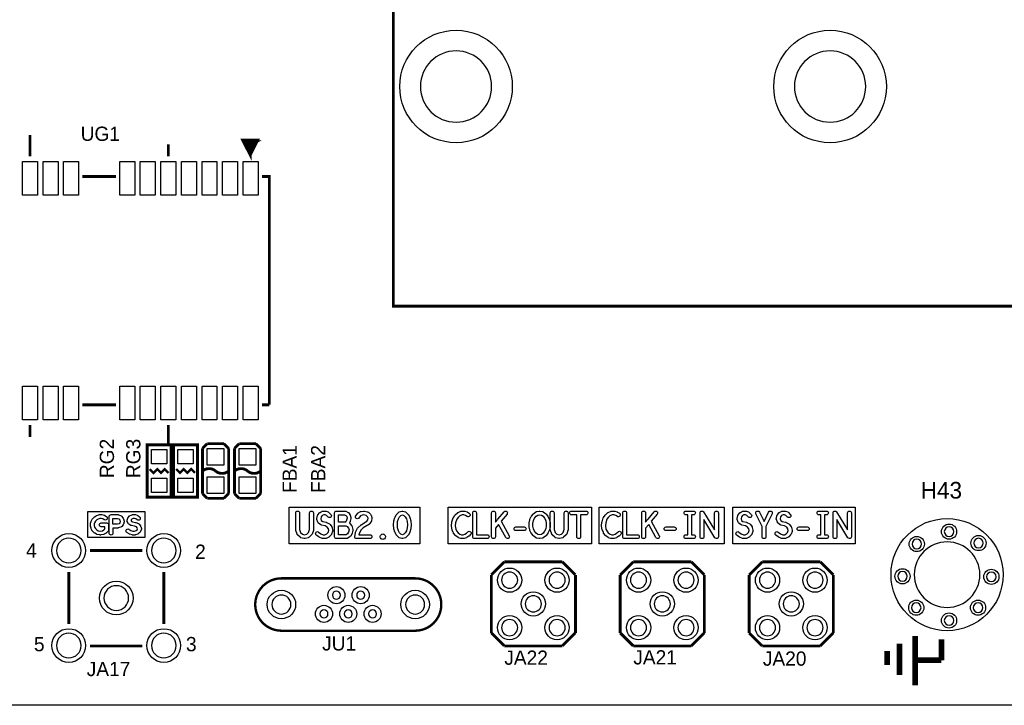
# Model space of a CAD drawing. Extents: x 0 to 260, y 0 to 180.
# Tile 5 of 28: x 71 to 124, y 0 to 37. Entities that reach past the tile are written whole.
import ezdxf

# ---------------------------------------------------------------- set-up
doc = ezdxf.new("R2010")
doc.units = 0
for name, color, linetype in [('BG_DRILLHOLE', 193, 'CONTINUOUS'), ('BG_OUTLINE', 253, 'CONTINUOUS'), ('BG_SILKSCREEN_TOP', 6, 'CONTINUOUS'), ('PG_SILKSCREEN_TOP', 254, 'CONTINUOUS'), ('PIN_TOP', 96, 'CONTINUOUS'), ('RD_SILKSCREEN_TOP', 85, 'CONTINUOUS')]:
    doc.layers.add(name, color=color, linetype=linetype)

msp = doc.modelspace()

# ---------------------------------------------------------------- linework, layer by layer
at = {"layer": 'BG_DRILLHOLE'}
for points in [[(96.552004, 33.082992, 1), (92.742004, 33.082992, 1)], [(116.551964, 33.082992, 1), (112.741964, 33.082992, 1)], [(121.26468, 9.2837, 1), (120.75668, 9.2837, 1)], [(74.5998, 8.27532, 1), (73.279, 8.27532, 1)], [(79.6798, 8.27532, 1), (78.359, 8.27532, 1)], [(119.53748, 8.6233, 1), (119.02948, 8.6233, 1)], [(122.6566, 6.985, 1), (119.1514, 6.985, 1)], [(122.83948, 8.6741, 1), (122.33148, 8.6741, 1)], [(97.942654, 6.692138, 1), (97.079054, 6.692138, 1)], [(100.4824, 6.692138, 1), (99.6188, 6.692138, 1)], [(104.838754, 6.692138, 1), (103.975154, 6.692138, 1)], [(107.3785, 6.692138, 1), (106.5149, 6.692138, 1)], [(111.734854, 6.692138, 1), (110.871254, 6.692138, 1)], [(114.2746, 6.692138, 1), (113.411, 6.692138, 1)], [(118.77548, 6.8961, 1), (118.26748, 6.8961, 1)], [(123.52528, 6.8707, 1), (123.01728, 6.8707, 1)], [(77.1398, 5.73532, 1), (75.819, 5.73532, 1)], [(85.817456, 5.387848, 1), (84.801456, 5.387848, 1)], [(88.465406, 5.887974, 1), (88.033606, 5.887974, 1)], [(89.765378, 5.887974, 1), (89.333578, 5.887974, 1)], [(92.967556, 5.387848, 1), (91.951556, 5.387848, 1)], [(99.2124, 5.422138, 1), (98.3488, 5.422138, 1)], [(106.1085, 5.422138, 1), (105.2449, 5.422138, 1)], [(113.0046, 5.422138, 1), (112.141, 5.422138, 1)], [(119.51208, 5.2197, 1), (119.00408, 5.2197, 1)], [(122.81408, 5.2197, 1), (122.30608, 5.2197, 1)], [(87.800434, 4.887722, 1), (87.368634, 4.887722, 1)], [(89.100406, 4.887722, 1), (88.668606, 4.887722, 1)], [(90.400378, 4.887722, 1), (89.968578, 4.887722, 1)], [(121.26468, 4.5339, 1), (120.75668, 4.5339, 1)], [(97.942654, 4.152138, 1), (97.079054, 4.152138, 1)], [(100.4824, 4.152138, 1), (99.6188, 4.152138, 1)], [(104.838754, 4.152138, 1), (103.975154, 4.152138, 1)], [(107.3785, 4.152138, 1), (106.5149, 4.152138, 1)], [(111.734854, 4.152138, 1), (110.871254, 4.152138, 1)], [(114.2746, 4.152138, 1), (113.411, 4.152138, 1)], [(74.5998, 3.19532, 1), (73.279, 3.19532, 1)], [(79.6798, 3.19532, 1), (78.359, 3.19532, 1)]]:
    msp.add_lwpolyline(points, format="xyb", close=True, dxfattribs=at)
at = {"layer": 'BG_OUTLINE'}
msp.add_lwpolyline([(0, 180.34), (254, 180.34), (254, 0), (0, 0)], close=True, dxfattribs=at)
at = {"layer": 'BG_SILKSCREEN_TOP'}
for points in [[(85.725, 10.59434), (92.71, 10.59434), (92.71, 8.636), (85.725, 8.636)], [(94.2213, 10.59434), (101.88194, 10.59434), (101.88194, 8.636), (94.2213, 8.636)], [(102.2985, 10.59434), (108.97616, 10.59434), (108.97616, 8.636), (102.2985, 8.636)], [(109.44098, 10.59434), (115.99164, 10.59434), (115.99164, 8.636), (109.44098, 8.636)], [(74.9554, 10.3632), (78.0034, 10.3632), (78.0034, 8.9662), (74.9554, 8.9662)], [(88.353138, 10.183876), (88.683084, 10.183876), (88.760808, 10.14222), (88.80221, 10.090658), (88.824054, 10.008616), (88.7984, 9.89584), (88.760808, 9.817608), (88.73617, 9.794494), (88.353138, 9.794494)], [(91.700096, 10.153904), (91.78036, 10.17905), (91.860624, 10.153904), (91.934284, 10.077196), (91.990672, 9.971532), (92.03563, 9.821672), (92.05087, 9.650476), (92.03563, 9.47928), (91.990672, 9.32942), (91.934284, 9.223756), (91.860624, 9.147048), (91.78036, 9.121902), (91.700096, 9.147048), (91.626436, 9.223756), (91.570048, 9.32942), (91.52509, 9.47928), (91.50985, 9.650476), (91.52509, 9.821672), (91.570048, 9.971532), (91.626436, 10.077196)], [(99.019868, 10.16762), (99.11588, 10.182606), (99.211892, 10.16762), (99.299268, 10.105136), (99.384358, 9.998964), (99.442016, 9.87298), (99.47148, 9.725152), (99.47148, 9.5758), (99.442016, 9.427972), (99.384358, 9.301988), (99.299268, 9.195816), (99.211892, 9.133332), (99.11588, 9.118346), (99.019868, 9.133332), (98.932492, 9.195816), (98.847402, 9.301988), (98.789744, 9.427972), (98.76028, 9.5758), (98.76028, 9.725152), (98.789744, 9.87298), (98.847402, 9.998964), (98.932492, 10.105136)], [(76.302362, 9.993376), (76.538074, 9.993376), (76.614782, 9.964674), (76.67117, 9.898888), (76.68895, 9.828276), (76.670916, 9.756902), (76.630276, 9.708134), (76.539852, 9.677908), (76.302362, 9.677908)], [(88.353138, 9.591294), (88.758776, 9.591294), (88.833706, 9.564624), (88.90254, 9.478264), (88.926162, 9.375394), (88.900508, 9.262872), (88.850216, 9.168892), (88.777826, 9.117076), (88.353138, 9.117076)]]:
    msp.add_lwpolyline(points, close=True, dxfattribs=at)
for points in [[(75.54722, 10.190226, -0.089566), (75.58278, 10.196576), (75.686412, 10.196576, -0.061321), (75.71105, 10.193528), (75.829668, 10.16381, -0.085973), (75.861418, 10.14984), (75.950318, 10.090658, -0.250497), (75.99553, 10.006076, -0.414214), (75.89393, 9.904476, -0.147613), (75.837542, 9.921494), (75.763374, 9.971024), (75.673966, 9.993376), (75.601068, 9.993376), (75.510644, 9.959594), (75.440032, 9.91235), (75.367896, 9.840214), (75.320398, 9.756902), (75.299062, 9.693148), (75.299062, 9.618472), (75.32243, 9.525762), (75.367896, 9.446006), (75.437492, 9.37641), (75.515216, 9.33196), (75.62723, 9.309608), (75.739244, 9.33196), (75.816968, 9.37641), (75.866498, 9.42594), (75.866498, 9.548876), (75.67168, 9.548876, -1), (75.67168, 9.752076), (75.968098, 9.752076, -0.414214), (76.069698, 9.650476), (76.069698, 9.383776, -0.198564), (76.03998, 9.311894), (75.95108, 9.222994, -0.067145), (75.92949, 9.206484), (75.825604, 9.147302, -0.079775), (75.795378, 9.136126), (75.647296, 9.106408, -0.049758), (75.62723, 9.104376, -0.049758), (75.607164, 9.106408), (75.459082, 9.136126, -0.079775), (75.428856, 9.147302), (75.32497, 9.206484, -0.067145), (75.30338, 9.222994), (75.21448, 9.311894, -0.066812), (75.198224, 9.333484), (75.139042, 9.437116, -0.068478), (75.128628, 9.46277), (75.09891, 9.581388, -0.061321), (75.095862, 9.606026), (75.095862, 9.709658, -0.08101), (75.101196, 9.741916), (75.130914, 9.830816, -0.04853), (75.138788, 9.84885), (75.19797, 9.952736, -0.067145), (75.21448, 9.974326), (75.30338, 10.063226, -0.049398), (75.318874, 10.075926), (75.407774, 10.135108, -0.05775), (75.428602, 10.145776)], [(76.099162, 10.094976, -0.414214), (76.200762, 10.196576), (76.556362, 10.196576, -0.089566), (76.591922, 10.190226), (76.71054, 10.145776, -0.127182), (76.752196, 10.116566), (76.841096, 10.012934, -0.116157), (76.862432, 9.971532), (76.89215, 9.852914, -0.061321), (76.895198, 9.828276, -0.061321), (76.89215, 9.803638), (76.862432, 9.68502, -0.112982), (76.841858, 9.644634), (76.76769, 9.555734, -0.139538), (76.721716, 9.524492), (76.588366, 9.480042, -0.080414), (76.556362, 9.474708), (76.302362, 9.474708), (76.302362, 9.205976, -1), (76.099162, 9.205976)], [(77.326998, 10.188448, -0.101737), (77.36713, 10.196576), (77.470762, 10.196576, -0.069688), (77.498702, 10.192766), (77.602588, 10.163048, -0.104204), (77.639672, 10.14349), (77.728572, 10.069576, -0.222222), (77.765148, 9.991344, -0.414214), (77.663548, 9.889744, -0.175123), (77.598524, 9.913112), (77.526134, 9.973564), (77.456538, 9.993376), (77.387958, 9.993376), (77.32141, 9.964928), (77.279754, 9.923018), (77.267308, 9.879584), (77.284072, 9.840468), (77.342492, 9.80694), (77.502258, 9.780524, -0.064317), (77.52715, 9.772904), (77.6605, 9.713468, -0.114847), (77.69733, 9.685782), (77.771244, 9.596882, -0.104204), (77.790802, 9.559798), (77.82052, 9.456166, -0.069688), (77.82433, 9.428226, -0.101737), (77.816202, 9.388094), (77.771752, 9.284462, -0.118094), (77.743304, 9.246616), (77.654404, 9.172448, -0.08464), (77.62494, 9.155176), (77.506322, 9.110726, -0.089566), (77.470762, 9.104376), (77.352398, 9.104376, -0.080414), (77.320394, 9.10971), (77.187044, 9.15416, -0.059528), (77.1652, 9.16432), (77.046582, 9.238488, -0.258725), (76.99883, 9.324594, -0.414214), (77.10043, 9.426194, -0.141007), (77.154278, 9.4107), (77.262736, 9.342882), (77.368908, 9.307576), (77.452474, 9.307576), (77.537564, 9.33958), (77.59446, 9.387078), (77.615034, 9.435084), (77.601318, 9.483344), (77.556106, 9.5377), (77.456284, 9.58215), (77.291438, 9.609328, -0.089652), (77.257402, 9.62152), (77.153516, 9.680956, -0.162583), (77.11059, 9.728962), (77.06614, 9.832594, -0.101737), (77.058012, 9.872726, -0.069688), (77.061822, 9.900666), (77.09154, 10.004298, -0.127493), (77.117448, 10.04824), (77.191616, 10.122408, -0.095278), (77.223366, 10.143998)], [(86.818978, 9.39292), (86.818978, 10.285476, -1), (87.022178, 10.285476), (87.022178, 9.375394, -0.085586), (87.016336, 9.341358), (86.948518, 9.150858, -0.119511), (86.922356, 9.110726), (86.786974, 8.983726, -0.127867), (86.742016, 8.959342), (86.572598, 8.916924, -0.061321), (86.54796, 8.913876, -0.061321), (86.523322, 8.916924), (86.353904, 8.959342, -0.127867), (86.308946, 8.983726), (86.173564, 9.110726, -0.119511), (86.147402, 9.150858), (86.079584, 9.341358, -0.085586), (86.073742, 9.375394), (86.073742, 10.285476, -1), (86.276942, 10.285476), (86.276942, 9.39292), (86.330536, 9.242044), (86.428834, 9.150096), (86.54796, 9.120124), (86.667086, 9.150096), (86.765384, 9.242044)], [(87.495634, 10.375138, -0.123516), (87.54364, 10.387076), (87.662258, 10.387076, -0.086179), (87.696548, 10.381234), (87.814912, 10.338816, -0.115766), (87.853774, 10.313416), (87.955374, 10.207752, -0.193858), (87.983822, 10.137394, -0.414214), (87.882222, 10.035794, -0.204602), (87.80907, 10.067036), (87.72398, 10.155428), (87.644478, 10.183876), (87.56904, 10.183876), (87.491316, 10.14222), (87.43442, 10.070846), (87.412068, 9.973564), (87.443056, 9.883648), (87.517478, 9.830054), (87.699596, 9.792462, -0.076591), (87.728552, 9.78154), (87.880952, 9.696704, -0.118872), (87.916004, 9.664446), (88.00084, 9.537446, -0.091171), (88.015318, 9.503664), (88.0491, 9.355582, -0.056004), (88.05164, 9.332976, -0.083001), (88.046052, 9.299956), (87.995252, 9.151874, -0.108666), (87.972646, 9.114536), (87.871046, 9.008618, -0.092157), (87.84082, 8.987028), (87.705438, 8.923528, -0.110402), (87.662258, 8.913876), (87.526622, 8.913876, -0.099165), (87.487506, 8.92175), (87.335106, 8.98525, -0.066999), (87.311738, 8.998966), (87.176356, 9.104884, -0.23136), (87.13724, 9.184894, -0.414214), (87.23884, 9.286494, -0.16729), (87.301324, 9.264904), (87.426038, 9.167368), (87.546942, 9.117076), (87.639652, 9.117076), (87.737442, 9.16305), (87.81034, 9.238996), (87.84463, 9.338564), (87.821262, 9.440164), (87.760556, 9.531096), (87.643208, 9.596628), (87.455248, 9.63549, -0.104948), (87.41664, 9.652508), (87.298276, 9.737344, -0.155602), (87.261446, 9.786874), (87.210646, 9.934956, -0.083001), (87.205058, 9.967976, -0.056004), (87.207598, 9.990582), (87.24138, 10.138664, -0.112905), (87.260938, 10.179558), (87.34552, 10.285476, -0.101707), (87.377016, 10.311638)], [(88.149938, 10.285476, -0.414214), (88.251538, 10.387076), (88.708738, 10.387076, -0.123816), (88.756744, 10.374884), (88.875108, 10.311384, -0.100943), (88.90635, 10.285476), (88.974168, 10.200894, -0.104227), (88.993218, 10.163556), (89.027, 10.036556, -0.065123), (89.030302, 10.010394, -0.056004), (89.027762, 9.987788), (88.99398, 9.839452, -0.055697), (88.986614, 9.818116), (88.947752, 9.737344, -0.08744), (88.974168, 9.713976), (89.075768, 9.586976, -0.113262), (89.09558, 9.546082), (89.129362, 9.398, -0.056004), (89.131902, 9.375394, -0.056004), (89.129362, 9.352788), (89.09558, 9.204452, -0.066348), (89.086182, 9.179306), (89.018364, 9.052306, -0.115358), (88.987884, 9.017508), (88.86952, 8.932926, -0.156978), (88.810338, 8.913876), (88.251538, 8.913876, -0.414214), (88.149938, 9.015476)], [(89.570052, 10.364724), (89.705434, 10.385806, -0.038943), (89.721182, 10.387076, -0.061321), (89.74582, 10.384028), (89.915238, 10.34161, -0.121114), (89.958164, 10.319004), (90.076782, 10.21334, -0.146992), (90.107516, 10.163556), (90.141298, 10.036556, -0.065123), (90.1446, 10.010394, -0.033277), (90.143584, 9.996932), (90.126566, 9.869932, -0.109105), (90.11158, 9.828784), (90.044016, 9.722866, -0.111451), (90.012266, 9.69137), (89.682574, 9.485376), (89.551002, 9.35736), (89.463118, 9.17448), (89.452958, 9.117076), (90.043, 9.117076, -1), (90.043, 8.913876), (89.3318, 8.913876, -0.414214), (89.2302, 9.015476, -0.043986), (89.231724, 9.033256), (89.265506, 9.223756, -0.067883), (89.273888, 9.249918), (89.375488, 9.4615, -0.088411), (89.396316, 9.490456), (89.548716, 9.638792, -0.053151), (89.565734, 9.652), (89.885012, 9.85139), (89.928192, 9.919208), (89.939622, 10.00379), (89.918794, 10.081768), (89.841578, 10.150602), (89.716356, 10.181844), (89.618566, 10.166604), (89.533476, 10.121138), (89.44483, 10.010394, -0.227899), (89.365582, 9.972294, -0.414214), (89.263982, 10.073894, -0.170862), (89.286334, 10.137394), (89.387934, 10.264394, -0.101271), (89.419176, 10.290556), (89.537794, 10.354056, -0.08417)], [(91.614498, 10.340086), (91.74988, 10.382504, -0.076242), (91.78036, 10.387076, -0.076242), (91.81084, 10.382504), (91.946222, 10.340086, -0.125782), (91.988894, 10.313416), (92.090494, 10.207752, -0.069238), (92.107004, 10.185146), (92.174822, 10.058146, -0.049455), (92.182442, 10.039604), (92.233242, 9.870186, -0.050405), (92.237052, 9.85012), (92.25407, 9.65962, -0.022558), (92.254578, 9.650476, -0.022558), (92.25407, 9.641332), (92.237052, 9.450832, -0.050405), (92.233242, 9.430766), (92.182442, 9.261348, -0.049455), (92.174822, 9.242806), (92.107004, 9.115806, -0.069238), (92.090494, 9.0932), (91.988894, 8.987536, -0.125782), (91.946222, 8.960866), (91.81084, 8.918448, -0.076242), (91.78036, 8.913876, -0.076242), (91.74988, 8.918448), (91.614498, 8.960866, -0.125782), (91.571826, 8.987536), (91.470226, 9.0932, -0.069238), (91.453716, 9.115806), (91.385898, 9.242806, -0.049455), (91.378278, 9.261348), (91.327478, 9.430766, -0.050405), (91.323668, 9.450832), (91.30665, 9.641332, -0.022558), (91.306142, 9.650476, -0.022558), (91.30665, 9.65962), (91.323668, 9.85012, -0.050405), (91.327478, 9.870186), (91.378278, 10.039604, -0.049455), (91.385898, 10.058146), (91.453716, 10.185146, -0.069238), (91.470226, 10.207752), (91.571826, 10.313416, -0.125782)], [(94.907862, 10.379202, -0.099165), (94.946978, 10.387076), (95.08236, 10.387076, -0.086179), (95.11665, 10.381234), (95.235268, 10.338816, -0.053805), (95.254826, 10.329164), (95.356426, 10.265664, -0.258725), (95.404178, 10.179558, -0.414214), (95.302578, 10.077958, -0.141007), (95.24873, 10.093452), (95.156528, 10.15111), (95.064834, 10.183876), (94.967298, 10.183876), (94.849442, 10.134854), (94.75343, 10.049002), (94.683834, 9.944608), (94.623636, 9.757156), (94.608904, 9.591548), (94.638876, 9.42467), (94.680024, 9.321292), (94.76359, 9.216898), (94.85884, 9.148826), (94.947486, 9.117076), (95.030798, 9.117076), (95.122492, 9.149842), (95.205042, 9.201404), (95.28175, 9.277858, -0.198453), (95.353378, 9.307576, -0.414214), (95.454978, 9.205976, -0.199373), (95.425006, 9.134094), (95.34017, 9.049512, -0.056235), (95.32239, 9.035288), (95.22079, 8.971788, -0.053805), (95.201232, 8.962136), (95.082868, 8.919718, -0.086179), (95.048578, 8.913876), (94.92996, 8.913876, -0.086179), (94.89567, 8.919718), (94.777052, 8.962136, -0.069646), (94.75216, 8.975344), (94.633796, 9.059926, -0.068418), (94.61373, 9.078976), (94.51213, 9.205976, -0.073526), (94.497144, 9.23163), (94.446344, 9.35863, -0.051564), (94.440502, 9.378696), (94.406466, 9.569196, -0.043986), (94.404942, 9.586976, -0.022558), (94.40545, 9.59612), (94.422468, 9.78662, -0.05497), (94.426786, 9.808464), (94.494604, 10.020046, -0.069648), (94.506796, 10.045446), (94.591378, 10.172446, -0.063607), (94.608396, 10.19175), (94.727014, 10.297668, -0.083507), (94.755462, 10.315702)], [(95.536258, 9.015476), (95.536258, 10.285476, -1), (95.739458, 10.285476), (95.739458, 9.117076), (96.315022, 9.117076, -1), (96.315022, 8.913876), (95.637858, 8.913876, -0.414214)], [(96.886014, 9.94918), (97.215452, 10.349992, -0.224355), (97.293938, 10.387076, -0.414214), (97.395538, 10.285476, -0.173727), (97.372424, 10.22096), (97.063052, 9.844786), (97.484946, 9.063736, -0.124362), (97.497138, 9.015476, -0.414214), (97.395538, 8.913876, -0.275633), (97.30613, 8.967216), (96.92386, 9.675114), (96.751902, 9.466072), (96.751902, 9.015476, -1), (96.548702, 9.015476), (96.548702, 10.285476, -1), (96.751902, 10.285476), (96.751902, 9.786112), (96.842834, 9.896602, -0.172396)], [(98.96475, 10.364724), (99.100132, 10.385806, -0.038943), (99.11588, 10.387076, -0.038943), (99.131628, 10.385806), (99.26701, 10.364724, -0.117093), (99.310444, 10.346944), (99.429062, 10.262108, -0.068418), (99.449128, 10.243058), (99.550728, 10.116058, -0.061431), (99.563936, 10.094976), (99.631754, 9.946894, -0.058502), (99.638866, 9.924288), (99.672648, 9.75487, -0.049144), (99.67468, 9.735058), (99.67468, 9.565894, -0.049144), (99.672648, 9.546082), (99.638866, 9.376664, -0.058502), (99.631754, 9.354058), (99.563936, 9.205976, -0.061431), (99.550728, 9.184894), (99.449128, 9.057894, -0.068418), (99.429062, 9.038844), (99.310444, 8.954008, -0.117093), (99.26701, 8.936228), (99.131628, 8.915146, -0.038943), (99.11588, 8.913876, -0.038943), (99.100132, 8.915146), (98.96475, 8.936228, -0.117093), (98.921316, 8.954008), (98.802698, 9.038844, -0.068418), (98.782632, 9.057894), (98.681032, 9.184894, -0.061431), (98.667824, 9.205976), (98.600006, 9.354058, -0.058502), (98.592894, 9.376664), (98.559112, 9.546082, -0.049144), (98.55708, 9.565894), (98.55708, 9.735058, -0.049144), (98.559112, 9.75487), (98.592894, 9.924288, -0.058502), (98.600006, 9.946894), (98.667824, 10.094976, -0.061431), (98.681032, 10.116058), (98.782632, 10.243058, -0.068418), (98.802698, 10.262108), (98.921316, 10.346944, -0.117093)], [(100.433378, 9.39292), (100.433378, 10.285476, -1), (100.636578, 10.285476), (100.636578, 9.375394, -0.085586), (100.630736, 9.341358), (100.562918, 9.150858, -0.119511), (100.536756, 9.110726), (100.401374, 8.983726, -0.127867), (100.356416, 8.959342), (100.186998, 8.916924, -0.061321), (100.16236, 8.913876, -0.061321), (100.137722, 8.916924), (99.968304, 8.959342, -0.127867), (99.923346, 8.983726), (99.787964, 9.110726, -0.119511), (99.761802, 9.150858), (99.693984, 9.341358, -0.085586), (99.688142, 9.375394), (99.688142, 10.285476, -1), (99.891342, 10.285476), (99.891342, 9.39292), (99.944936, 9.242044), (100.043234, 9.150096), (100.16236, 9.120124), (100.281486, 9.150096), (100.379784, 9.242044)], [(100.819458, 10.183876, -1), (100.819458, 10.387076), (101.598222, 10.387076, -1), (101.598222, 10.183876), (101.31044, 10.183876), (101.31044, 9.015476, -1), (101.10724, 9.015476), (101.10724, 10.183876)], [(102.934262, 10.379202, -0.099165), (102.973378, 10.387076), (103.10876, 10.387076, -0.086179), (103.14305, 10.381234), (103.261668, 10.338816, -0.053805), (103.281226, 10.329164), (103.382826, 10.265664, -0.258725), (103.430578, 10.179558, -0.414214), (103.328978, 10.077958, -0.141007), (103.27513, 10.093452), (103.182928, 10.15111), (103.091234, 10.183876), (102.993698, 10.183876), (102.875842, 10.134854), (102.77983, 10.049002), (102.710234, 9.944608), (102.650036, 9.757156), (102.635304, 9.591548), (102.665276, 9.42467), (102.706424, 9.321292), (102.78999, 9.216898), (102.88524, 9.148826), (102.973886, 9.117076), (103.057198, 9.117076), (103.148892, 9.149842), (103.231442, 9.201404), (103.30815, 9.277858, -0.198453), (103.379778, 9.307576, -0.414214), (103.481378, 9.205976, -0.199373), (103.451406, 9.134094), (103.36657, 9.049512, -0.056235), (103.34879, 9.035288), (103.24719, 8.971788, -0.053805), (103.227632, 8.962136), (103.109268, 8.919718, -0.086179), (103.074978, 8.913876), (102.95636, 8.913876, -0.086179), (102.92207, 8.919718), (102.803452, 8.962136, -0.069646), (102.77856, 8.975344), (102.660196, 9.059926, -0.068418), (102.64013, 9.078976), (102.53853, 9.205976, -0.073526), (102.523544, 9.23163), (102.472744, 9.35863, -0.051564), (102.466902, 9.378696), (102.432866, 9.569196, -0.043986), (102.431342, 9.586976, -0.022558), (102.43185, 9.59612), (102.448868, 9.78662, -0.05497), (102.453186, 9.808464), (102.521004, 10.020046, -0.069648), (102.533196, 10.045446), (102.617778, 10.172446, -0.063607), (102.634796, 10.19175), (102.753414, 10.297668, -0.083507), (102.781862, 10.315702)], [(103.562658, 9.015476), (103.562658, 10.285476, -1), (103.765858, 10.285476), (103.765858, 9.117076), (104.341422, 9.117076, -1), (104.341422, 8.913876), (103.664258, 8.913876, -0.414214)], [(104.912414, 9.94918), (105.241852, 10.349992, -0.224355), (105.320338, 10.387076, -0.414214), (105.421938, 10.285476, -0.173727), (105.398824, 10.22096), (105.089452, 9.844786), (105.511346, 9.063736, -0.124362), (105.523538, 9.015476, -0.414214), (105.421938, 8.913876, -0.275633), (105.33253, 8.967216), (104.95026, 9.675114), (104.778302, 9.466072), (104.778302, 9.015476, -1), (104.575102, 9.015476), (104.575102, 10.285476, -1), (104.778302, 10.285476), (104.778302, 9.786112), (104.869234, 9.896602, -0.172396)], [(106.93908, 10.183876, -1), (106.93908, 10.387076), (107.34548, 10.387076, -1), (107.34548, 10.183876), (107.24388, 10.183876), (107.24388, 9.117076), (107.34548, 9.117076, -1), (107.34548, 8.913876), (106.93908, 8.913876, -1), (106.93908, 9.117076), (107.04068, 9.117076), (107.04068, 10.183876)], [(108.476542, 9.375648), (108.476542, 10.285476, -1), (108.679742, 10.285476), (108.679742, 9.015476, -0.414214), (108.578142, 8.913876, -0.260983), (108.491528, 8.96239), (107.900978, 9.925304), (107.900978, 9.015476, -1), (107.697778, 9.015476), (107.697778, 10.285476, -0.414214), (107.799378, 10.387076, -0.260983), (107.885992, 10.338562)], [(109.969554, 10.375138, -0.123516), (110.01756, 10.387076), (110.136178, 10.387076, -0.086179), (110.170468, 10.381234), (110.288832, 10.338816, -0.115766), (110.327694, 10.313416), (110.429294, 10.207752, -0.193858), (110.457742, 10.137394, -0.414214), (110.356142, 10.035794, -0.204602), (110.28299, 10.067036), (110.1979, 10.155428), (110.118398, 10.183876), (110.04296, 10.183876), (109.965236, 10.14222), (109.90834, 10.070846), (109.885988, 9.973564), (109.916976, 9.883648), (109.991398, 9.830054), (110.173516, 9.792462, -0.076591), (110.202472, 9.78154), (110.354872, 9.696704, -0.118872), (110.389924, 9.664446), (110.47476, 9.537446, -0.091171), (110.489238, 9.503664), (110.52302, 9.355582, -0.056004), (110.52556, 9.332976, -0.083001), (110.519972, 9.299956), (110.469172, 9.151874, -0.108666), (110.446566, 9.114536), (110.344966, 9.008618, -0.092157), (110.31474, 8.987028), (110.179358, 8.923528, -0.110402), (110.136178, 8.913876), (110.000542, 8.913876, -0.099165), (109.961426, 8.92175), (109.809026, 8.98525, -0.066999), (109.785658, 8.998966), (109.650276, 9.104884, -0.23136), (109.61116, 9.184894, -0.414214), (109.71276, 9.286494, -0.16729), (109.775244, 9.264904), (109.899958, 9.167368), (110.020862, 9.117076), (110.113572, 9.117076), (110.211362, 9.16305), (110.28426, 9.238996), (110.31855, 9.338564), (110.295182, 9.440164), (110.234476, 9.531096), (110.117128, 9.596628), (109.929168, 9.63549, -0.104948), (109.89056, 9.652508), (109.772196, 9.737344, -0.155602), (109.735366, 9.786874), (109.684566, 9.934956, -0.083001), (109.678978, 9.967976, -0.056004), (109.681518, 9.990582), (109.7153, 10.138664, -0.112905), (109.734858, 10.179558), (109.81944, 10.285476, -0.101707), (109.850936, 10.311638)], [(111.11484, 9.819894), (111.361982, 10.329672, -0.287876), (111.453422, 10.387076, -0.414214), (111.555022, 10.285476, -0.113034), (111.544862, 10.24128), (111.21644, 9.563608), (111.21644, 9.015476, -1), (111.01324, 9.015476), (111.01324, 9.563608), (110.684818, 10.24128, -0.113034), (110.674658, 10.285476, -0.414214), (110.776258, 10.387076, -0.287876), (110.867698, 10.329672)], [(112.062514, 10.375138, -0.123516), (112.11052, 10.387076), (112.229138, 10.387076, -0.086179), (112.263428, 10.381234), (112.381792, 10.338816, -0.115766), (112.420654, 10.313416), (112.522254, 10.207752, -0.193858), (112.550702, 10.137394, -0.414214), (112.449102, 10.035794, -0.204602), (112.37595, 10.067036), (112.29086, 10.155428), (112.211358, 10.183876), (112.13592, 10.183876), (112.058196, 10.14222), (112.0013, 10.070846), (111.978948, 9.973564), (112.009936, 9.883648), (112.084358, 9.830054), (112.266476, 9.792462, -0.076591), (112.295432, 9.78154), (112.447832, 9.696704, -0.118872), (112.482884, 9.664446), (112.56772, 9.537446, -0.091171), (112.582198, 9.503664), (112.61598, 9.355582, -0.056004), (112.61852, 9.332976, -0.083001), (112.612932, 9.299956), (112.562132, 9.151874, -0.108666), (112.539526, 9.114536), (112.437926, 9.008618, -0.092157), (112.4077, 8.987028), (112.272318, 8.923528, -0.110402), (112.229138, 8.913876), (112.093502, 8.913876, -0.099165), (112.054386, 8.92175), (111.901986, 8.98525, -0.066999), (111.878618, 8.998966), (111.743236, 9.104884, -0.23136), (111.70412, 9.184894, -0.414214), (111.80572, 9.286494, -0.16729), (111.868204, 9.264904), (111.992918, 9.167368), (112.113822, 9.117076), (112.206532, 9.117076), (112.304322, 9.16305), (112.37722, 9.238996), (112.41151, 9.338564), (112.388142, 9.440164), (112.327436, 9.531096), (112.210088, 9.596628), (112.022128, 9.63549, -0.104948), (111.98352, 9.652508), (111.865156, 9.737344, -0.155602), (111.828326, 9.786874), (111.777526, 9.934956, -0.083001), (111.771938, 9.967976, -0.056004), (111.774478, 9.990582), (111.80826, 10.138664, -0.112905), (111.827818, 10.179558), (111.9124, 10.285476, -0.101707), (111.943896, 10.311638)], [(114.05108, 10.183876, -1), (114.05108, 10.387076), (114.45748, 10.387076, -1), (114.45748, 10.183876), (114.35588, 10.183876), (114.35588, 9.117076), (114.45748, 9.117076, -1), (114.45748, 8.913876), (114.05108, 8.913876, -1), (114.05108, 9.117076), (114.15268, 9.117076), (114.15268, 10.183876)], [(115.588542, 9.375648), (115.588542, 10.285476, -1), (115.791742, 10.285476), (115.791742, 9.015476, -0.414214), (115.690142, 8.913876, -0.260983), (115.603528, 8.96239), (115.012978, 9.925304), (115.012978, 9.015476, -1), (114.809778, 9.015476), (114.809778, 10.285476, -0.414214), (114.911378, 10.387076, -0.260983), (114.997992, 10.338562)], [(97.849182, 9.337294, -1), (97.849182, 9.540494), (98.289618, 9.540494, -1), (98.289618, 9.337294)], [(105.875582, 9.337294, -1), (105.875582, 9.540494), (106.316018, 9.540494, -1), (106.316018, 9.337294)], [(112.987582, 9.337294, -1), (112.987582, 9.540494), (113.428018, 9.540494, -1), (113.428018, 9.337294)], [(90.645742, 9.12241), (90.679524, 9.143746, -0.141941), (90.73388, 9.159494, -0.141941), (90.788236, 9.143746), (90.822018, 9.12241, -0.256978), (90.869262, 9.036558), (90.869262, 8.994394, -0.256978), (90.822018, 8.908542), (90.788236, 8.887206, -0.141941), (90.73388, 8.871458, -0.141941), (90.679524, 8.887206), (90.645742, 8.908542, -0.256978), (90.598498, 8.994394), (90.598498, 9.036558, -0.256978)]]:
    msp.add_lwpolyline(points, format="xyb", close=True, dxfattribs=at)
at = {"layer": 'PG_SILKSCREEN_TOP'}
for points, const_width in [([(179.182522, 21.342858), (179.182522, 44.842938), (91.293442, 44.842938), (91.293442, 21.342858), (179.182522, 21.342858)], 0.1524), ([(71.86422, 29.349954), (71.86422, 30.492954)], 0.1524), ([(79.264256, 29.349954), (79.264256, 29.984954)], 0.1524), ([(83.638898, 29.421328), (84.038948, 30.221174), (83.238848, 30.221174), (83.638898, 29.421328), (83.638898, 29.821378), (83.738974, 29.821378), (83.838796, 30.121352), (83.439, 30.121352), (83.439, 30.021276), (83.538822, 29.721302), (83.638898, 29.9212), (83.738974, 30.021276), (83.538822, 30.021276), (83.538822, 29.9212), (83.938872, 30.121352), (83.338924, 30.121352)], 0.1524), ([(76.464414, 28.26893), (74.664316, 28.26893)], 0.1524), ([(84.664296, 16.068802), (84.664296, 28.26893), (84.264246, 28.26893)], 0.1524), ([(74.664316, 16.068802), (76.464414, 16.068802)], 0.1524), ([(84.264246, 16.068802), (84.664296, 16.068802)], 0.1524), ([(71.86422, 14.987778), (71.86422, 14.352778)], 0.1524), ([(79.264256, 14.987778), (79.264256, 13.844778)], 0.1524), ([(78.13548, 11.129772), (78.13548, 13.923772), (79.40548, 13.923772), (79.40548, 11.129772), (78.13548, 11.129772)], 0.1524), ([(79.54772, 11.129772), (79.54772, 13.923772), (80.81772, 13.923772), (80.81772, 11.129772), (79.54772, 11.129772)], 0.1524), ([(81.3435, 13.987272), (81.0895, 13.733272)], 0.1524), ([(81.0895, 13.733272), (81.0895, 11.320272)], 0.1524), ([(82.2325, 13.987272), (81.3435, 13.987272)], 0.1524), ([(82.4865, 13.733272), (82.2325, 13.987272)], 0.1524), ([(82.4865, 11.320272), (82.4865, 13.733272)], 0.1524), ([(83.05546, 13.987272), (82.80146, 13.733272)], 0.1524), ([(82.80146, 13.733272), (82.80146, 11.320272)], 0.1524), ([(83.94446, 13.987272), (83.05546, 13.987272)], 0.1524), ([(84.19846, 13.733272), (83.94446, 13.987272)], 0.1524), ([(84.19846, 11.320272), (84.19846, 13.733272)], 0.1524), ([(79.270606, 12.426696), (79.070454, 12.626848), (78.870556, 12.426696), (78.670404, 12.626848), (78.470506, 12.426696), (78.270354, 12.626848)], 0.127), ([(80.682846, 12.426696), (80.482694, 12.626848), (80.282796, 12.426696), (80.082644, 12.626848), (79.882746, 12.426696), (79.682594, 12.626848)], 0.127), ([(81.0895, 11.320272), (81.3435, 11.066272)], 0.1524), ([(81.3435, 11.066272), (82.2325, 11.066272)], 0.1524), ([(82.2325, 11.066272), (82.4865, 11.320272)], 0.1524), ([(82.80146, 11.320272), (83.05546, 11.066272)], 0.1524), ([(83.05546, 11.066272), (83.94446, 11.066272)], 0.1524), ([(83.94446, 11.066272), (84.19846, 11.320272)], 0.1524), ([(75.0824, 8.276082), (77.8764, 8.276082)], 0.1524), ([(96.530668, 6.972046), (97.230692, 7.67207)], 0.1524), ([(97.230692, 7.67207), (100.330762, 7.67207)], 0.1524), ([(100.330762, 7.67207), (101.030786, 6.972046)], 0.1524), ([(103.426768, 6.972046), (104.126792, 7.67207)], 0.1524), ([(104.126792, 7.67207), (107.226862, 7.67207)], 0.1524), ([(107.226862, 7.67207), (107.926886, 6.972046)], 0.1524), ([(110.322868, 6.972046), (111.022892, 7.67207)], 0.1524), ([(111.022892, 7.67207), (114.122962, 7.67207)], 0.1524), ([(114.122962, 7.67207), (114.822986, 6.972046)], 0.1524), ([(73.938638, 4.33832), (73.938638, 7.13232)], 0.1524), ([(79.0194, 7.13232), (79.0194, 4.33832)], 0.1524), ([(96.530668, 3.871976), (96.530668, 6.972046)], 0.1524), ([(101.030786, 6.972046), (101.030786, 3.871976)], 0.1524), ([(103.426768, 3.871976), (103.426768, 6.972046)], 0.1524), ([(107.926886, 6.972046), (107.926886, 3.871976)], 0.1524), ([(110.322868, 3.871976), (110.322868, 6.972046)], 0.1524), ([(114.822986, 6.972046), (114.822986, 3.871976)], 0.1524), ([(85.309456, 3.9878), (92.459556, 3.9878)], 0.127), ([(97.230692, 3.171952), (96.530668, 3.871976)], 0.1524), ([(101.030786, 3.871976), (100.330762, 3.171952)], 0.1524), ([(104.126792, 3.171952), (103.426768, 3.871976)], 0.1524), ([(107.926886, 3.871976), (107.226862, 3.171952)], 0.1524), ([(111.022892, 3.171952), (110.322868, 3.871976)], 0.1524), ([(114.822986, 3.871976), (114.122962, 3.171952)], 0.1524), ([(119.2022, 3.7084), (119.2022, 1.0668)], 0.3048), ([(77.8764, 3.170682), (75.0824, 3.170682)], 0.1524), ([(100.330762, 3.171952), (97.230692, 3.171952)], 0.1524), ([(107.226862, 3.171952), (104.126792, 3.171952)], 0.1524), ([(114.122962, 3.171952), (111.022892, 3.171952)], 0.1524), ([(118.364, 3.302), (118.364, 1.6256)], 0.3048), ([(120.5992, 2.413), (120.5992, 3.5306)], 0.3048), ([(117.7036, 2.8956), (117.7036, 2.159)], 0.3048), ([(119.2022, 2.413), (120.5992, 2.413)], 0.3048)]:
    msp.add_lwpolyline(points, dxfattribs=dict(at, const_width=const_width))
for points, const_width in [([(81.787746, 12.526772), (81.788, 12.526772, 0.366409), (81.089246, 12.526772)], 0.1524), ([(83.499706, 12.526772), (83.49996, 12.526772, 0.366409), (82.801206, 12.526772)], 0.1524), ([(82.4865, 12.526772, -0.366409), (81.787746, 12.526772)], 0.1524), ([(84.19846, 12.526772, -0.366409), (83.499706, 12.526772)], 0.1524), ([(92.459556, 6.787896), (85.309456, 6.787896, 1), (85.309456, 3.9878)], 0.127), ([(92.459556, 3.9878, 1), (92.459556, 6.787896)], 0.127)]:
    msp.add_lwpolyline(points, format="xyb", dxfattribs=dict(at, const_width=const_width))
at = {"layer": 'PIN_TOP'}
for points in [[(72.26427, 27.268805), (71.46417, 27.268805), (71.46417, 29.068903), (72.26427, 29.068903)], [(73.364344, 27.268805), (72.564244, 27.268805), (72.564244, 29.068903), (73.364344, 29.068903)], [(74.464418, 27.268805), (73.664318, 27.268805), (73.664318, 29.068903), (74.464418, 29.068903)], [(77.464412, 27.268805), (76.664312, 27.268805), (76.664312, 29.068903), (77.464412, 29.068903)], [(78.564486, 27.268805), (77.764386, 27.268805), (77.764386, 29.068903), (78.564486, 29.068903)], [(79.664306, 27.268805), (78.864206, 27.268805), (78.864206, 29.068903), (79.664306, 29.068903)], [(80.76438, 27.268805), (79.96428, 27.268805), (79.96428, 29.068903), (80.76438, 29.068903)], [(81.864454, 27.268805), (81.064354, 27.268805), (81.064354, 29.068903), (81.864454, 29.068903)], [(82.964274, 27.268805), (82.164174, 27.268805), (82.164174, 29.068903), (82.964274, 29.068903)], [(84.064348, 27.268805), (83.264248, 27.268805), (83.264248, 29.068903), (84.064348, 29.068903)], [(72.26427, 15.268829), (71.46417, 15.268829), (71.46417, 17.068927), (72.26427, 17.068927)], [(73.364344, 15.268829), (72.564244, 15.268829), (72.564244, 17.068927), (73.364344, 17.068927)], [(74.464418, 15.268829), (73.664318, 15.268829), (73.664318, 17.068927), (74.464418, 17.068927)], [(77.464412, 15.268829), (76.664312, 15.268829), (76.664312, 17.068927), (77.464412, 17.068927)], [(78.564486, 15.268829), (77.764386, 15.268829), (77.764386, 17.068927), (78.564486, 17.068927)], [(79.664306, 15.268829), (78.864206, 15.268829), (78.864206, 17.068927), (79.664306, 17.068927)], [(80.76438, 15.268829), (79.96428, 15.268829), (79.96428, 17.068927), (80.76438, 17.068927)], [(81.864454, 15.268829), (81.064354, 15.268829), (81.064354, 17.068927), (81.864454, 17.068927)], [(82.964274, 15.268829), (82.164174, 15.268829), (82.164174, 17.068927), (82.964274, 17.068927)], [(84.064348, 15.268829), (83.264248, 15.268829), (83.264248, 17.068927), (84.064348, 17.068927)], [(82.2325, 12.844272), (81.3435, 12.844272), (81.3435, 13.733272), (82.2325, 13.733272)], [(83.94446, 12.844272), (83.05546, 12.844272), (83.05546, 13.733272), (83.94446, 13.733272)], [(79.17688, 12.907772), (78.36408, 12.907772), (78.36408, 13.669772), (79.17688, 13.669772)], [(80.58912, 12.907772), (79.77632, 12.907772), (79.77632, 13.669772), (80.58912, 13.669772)], [(79.17688, 11.383772), (78.36408, 11.383772), (78.36408, 12.145772), (79.17688, 12.145772)], [(80.58912, 11.383772), (79.77632, 11.383772), (79.77632, 12.145772), (80.58912, 12.145772)], [(82.2325, 11.320272), (81.3435, 11.320272), (81.3435, 12.209272), (82.2325, 12.209272)], [(83.94446, 11.320272), (83.05546, 11.320272), (83.05546, 12.209272), (83.94446, 12.209272)]]:
    msp.add_lwpolyline(points, close=True, dxfattribs=at)
for centre, radius in [((94.647004, 33.082992), 3.0099), ((114.646964, 33.082992), 3.0099), ((120.904, 6.985), 2.9972), ((121.01068, 9.2837), 0.4064), ((73.9394, 8.27532), 0.9017), ((79.0194, 8.27532), 0.9017), ((119.28348, 8.6233), 0.4064), ((122.58548, 8.6741), 0.4064), ((97.510854, 6.692138), 0.6477), ((100.0506, 6.692138), 0.6477), ((104.406954, 6.692138), 0.6477), ((106.9467, 6.692138), 0.6477), ((111.303054, 6.692138), 0.6477), ((113.8428, 6.692138), 0.6477), ((118.52148, 6.8961), 0.4064), ((123.27128, 6.8707), 0.4064), ((76.4794, 5.73532), 0.9017), ((88.249506, 5.887974), 0.4572), ((89.549478, 5.887974), 0.4572), ((85.309456, 5.387848), 0.762), ((92.459556, 5.387848), 0.762), ((98.7806, 5.422138), 0.6477), ((105.6767, 5.422138), 0.6477), ((112.5728, 5.422138), 0.6477), ((87.584534, 4.887722), 0.4572), ((88.884506, 4.887722), 0.4572), ((90.184478, 4.887722), 0.4572), ((119.25808, 5.2197), 0.4064), ((122.56008, 5.2197), 0.4064), ((97.510854, 4.152138), 0.6477), ((100.0506, 4.152138), 0.6477), ((104.406954, 4.152138), 0.6477), ((106.9467, 4.152138), 0.6477), ((111.303054, 4.152138), 0.6477), ((113.8428, 4.152138), 0.6477), ((121.01068, 4.5339), 0.4064), ((73.9394, 3.19532), 0.9017), ((79.0194, 3.19532), 0.9017)]:
    msp.add_circle(centre, radius, dxfattribs=at)

# ---------------------------------------------------------------- texts
at = {"layer": 'PG_SILKSCREEN_TOP', "width": 1.003333}
for s, p in [('4', (71.657464, 7.901432)), ('2', (80.695038, 7.830312)), ('5', (72.076564, 2.89052)), ('3', (80.204818, 2.89052))]:
    msp.add_text(s, height=0.762, dxfattribs=at).set_placement(p)
at = {"layer": 'RD_SILKSCREEN_TOP'}
for s, height, width, p in [('UG1', 0.762, 1.003333, (74.574146, 30.1752)), ('H43', 0.889, 1.014286, (119.492776, 11.053572)), ('JU1', 0.762, 1.003333, (87.485474, 2.928112)), ('JA22', 0.762, 1.003333, (97.228406, 2.165604)), ('JA21', 0.762, 1.003333, (104.126792, 2.183384)), ('JA20', 0.762, 1.003333, (111.053626, 2.117344)), ('JA17', 0.762, 1.003333, (74.899266, 1.55956))]:
    msp.add_text(s, height=height, dxfattribs=dict(at, width=width)).set_placement(p)
at = {"layer": 'RD_SILKSCREEN_TOP', "width": 1.003333}
for s, p in [('RG2', (76.35748, 12.145518)), ('RG3', (77.76972, 12.145518)), ('FBA1', (86.1314, 11.355832)), ('FBA2', (87.6554, 11.355832))]:
    msp.add_text(s, height=0.762, rotation=90, dxfattribs=at).set_placement(p)

doc.saveas('drawing.dxf')
